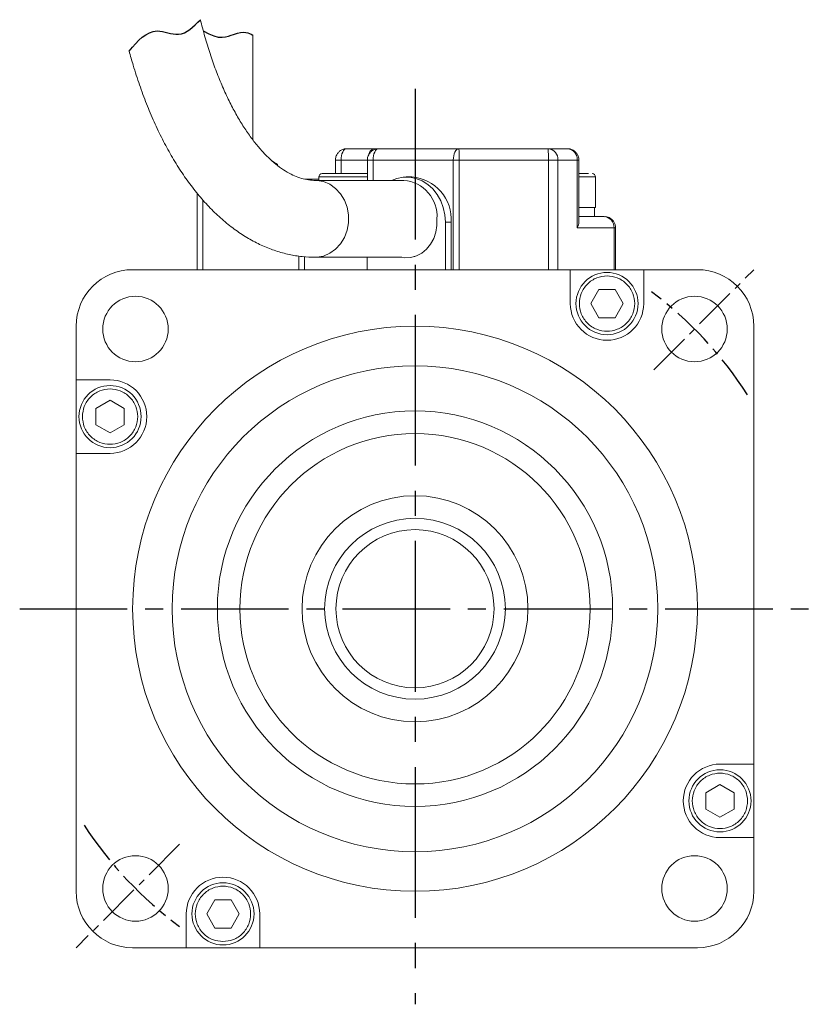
# Model space of a CAD drawing. Header units: millimetres. Extents: x -8094 to -7808, y 376 to 688.
# Tile 2 of 4: x -8094 to -8024, y 538 to 625. Entities that reach past the tile are written whole.
import ezdxf

# ---------------------------------------------------------------- set-up
doc = ezdxf.new("R2010")
doc.units = ezdxf.units.MM
doc.linetypes.add('CENTER2', pattern=[28.575, 19.05, -3.175, 3.175, -3.175])
doc.layers.add('Center', color=1, linetype='CENTER2')

msp = doc.modelspace()

# ---------------------------------------------------------------- linework, layer by layer
at = {"color": 7, "linetype": 'Continuous', "lineweight": 15}
for p, q in [((-8073.58, 614.154), (-8073.58, 623.423)), ((-8065.278, 613.38), (-8062.877, 613.38)), ((-8062.877, 613.38), (-8062.5, 613.38)), ((-8062.446, 613.38), (-8055.344, 613.38)), ((-8047.442, 613.38), (-8055.344, 613.38)), ((-8045.725, 613.38), (-8047.442, 613.38)), ((-8071.416, 611.991), (-8071.519, 611.991)), ((-8071.409, 611.903), (-8071.416, 611.991)), ((-8066.278, 612.38), (-8066.278, 611.18)), ((-8063.446, 612.38), (-8063.446, 610.579)), ((-8055.844, 612.38), (-8062.946, 612.38)), ((-8055.328, 612.38), (-8055.844, 612.38)), ((-8055.844, 612.38), (-8055.844, 602.68)), ((-8055.328, 602.68), (-8055.328, 612.38)), ((-8055.328, 612.38), (-8047.425, 612.38)), ((-8047.425, 612.38), (-8047.425, 602.68)), ((-8046.576, 612.38), (-8047.425, 612.38)), ((-8046.576, 612.38), (-8046.576, 602.68)), ((-8044.859, 612.38), (-8046.576, 612.38)), ((-8044.859, 606.38), (-8044.859, 612.38)), ((-8044.725, 606.88), (-8044.725, 612.38)), ((-8067.752, 610.88), (-8067.752, 610.547)), ((-8059.502, 610.88), (-8060.002, 610.88)), ((-8043.252, 608.18), (-8043.252, 610.88)), ((-8068.969, 610.68), (-8067.752, 610.68)), ((-8060.23, 610.579), (-8068.059, 610.579)), ((-8078.502, 609.415), (-8078.502, 602.68)), ((-8043.252, 608.18), (-8044.725, 608.18)), ((-8043.342, 607.38), (-8043.342, 608.18)), ((-8042.475, 607.38), (-8044.725, 607.38)), ((-8056.538, 602.68), (-8056.538, 606.88)), ((-8056.538, 606.88), (-8056.038, 606.88)), ((-8056.038, 602.68), (-8056.038, 606.88)), ((-8041.609, 606.38), (-8044.859, 606.38)), ((-8041.609, 602.68), (-8041.609, 606.38)), ((-8041.475, 602.68), (-8041.475, 606.38)), ((-8069.528, 603.877), (-8069.528, 602.68)), ((-8069.028, 603.824), (-8069.028, 602.68)), ((-8068.059, 603.779), (-8060.408, 603.779)), ((-8063.466, 603.779), (-8063.466, 602.68)), ((-8045.48, 602.679), (-8084.23, 602.679)), ((-8045.48, 599.679), (-8045.48, 602.679)), ((-8045.48, 602.679), (-8038.98, 602.679)), ((-8038.98, 602.679), (-8038.98, 599.679)), ((-8034.23, 602.679), (-8038.98, 602.679)), ((-8043.674, 599.679), (-8042.952, 600.929)), ((-8042.952, 600.929), (-8041.509, 600.929)), ((-8041.509, 600.929), (-8040.787, 599.679)), ((-8042.952, 598.429), (-8043.674, 599.679)), ((-8040.787, 599.679), (-8041.509, 598.429)), ((-8089.23, 597.679), (-8089.23, 592.929)), ((-8041.509, 598.429), (-8042.952, 598.429)), ((-8029.23, 558.929), (-8029.23, 597.679)), ((-8089.23, 592.929), (-8086.23, 592.929)), ((-8089.23, 586.429), (-8089.23, 592.929)), ((-8087.48, 590.401), (-8086.23, 591.123)), ((-8086.23, 591.123), (-8084.98, 590.401)), ((-8087.48, 588.957), (-8087.48, 590.401)), ((-8084.98, 590.401), (-8084.98, 588.957)), ((-8086.23, 588.236), (-8087.48, 588.957)), ((-8084.98, 588.957), (-8086.23, 588.236)), ((-8089.23, 586.429), (-8089.23, 547.679)), ((-8086.23, 586.429), (-8089.23, 586.429)), ((-8032.23, 558.929), (-8029.23, 558.929)), ((-8029.23, 558.929), (-8029.23, 552.429)), ((-8033.48, 556.401), (-8032.23, 557.123)), ((-8032.23, 557.123), (-8030.98, 556.401)), ((-8033.48, 554.957), (-8033.48, 556.401)), ((-8030.98, 556.401), (-8030.98, 554.957)), ((-8032.23, 554.236), (-8033.48, 554.957)), ((-8030.98, 554.957), (-8032.23, 554.236)), ((-8029.23, 552.429), (-8032.23, 552.429)), ((-8029.23, 547.679), (-8029.23, 552.429)), ((-8077.674, 545.679), (-8076.952, 546.929)), ((-8076.952, 546.929), (-8075.509, 546.929)), ((-8075.509, 546.929), (-8074.787, 545.679)), ((-8079.48, 542.679), (-8079.48, 545.679)), ((-8076.952, 544.429), (-8077.674, 545.679)), ((-8074.787, 545.679), (-8075.509, 544.429)), ((-8072.98, 545.679), (-8072.98, 542.679)), ((-8075.509, 544.429), (-8076.952, 544.429)), ((-8084.23, 542.679), (-8079.48, 542.679)), ((-8072.98, 542.679), (-8079.48, 542.679)), ((-8072.98, 542.679), (-8034.23, 542.679))]:
    msp.add_line(p, q, dxfattribs=at)
at = {"color": 8, "linetype": 'Continuous', "lineweight": 15}
for p, q in [((-8065.778, 612.38), (-8066.278, 612.38)), ((-8065.778, 612.38), (-8063.446, 612.38)), ((-8065.778, 611.18), (-8065.778, 612.38)), ((-8062.946, 612.38), (-8063.446, 612.38)), ((-8062.946, 612.38), (-8062.946, 610.579)), ((-8044.725, 612.38), (-8044.859, 612.38)), ((-8063.446, 610.88), (-8067.752, 610.88)), ((-8043.62, 610.88), (-8044.725, 610.88)), ((-8043.252, 610.88), (-8043.62, 610.88)), ((-8078.002, 602.68), (-8078.002, 608.827)), ((-8041.475, 606.38), (-8041.609, 606.38))]:
    msp.add_line(p, q, dxfattribs=at)
at = {"color": 7, "linetype": 'Continuous', "lineweight": 15, "flags": 128}
for points in [[(-8065.778, 612.38), (-8065.768, 612.575), (-8065.74, 612.762), (-8065.694, 612.935), (-8065.631, 613.087), (-8065.556, 613.211), (-8065.469, 613.304), (-8065.375, 613.361), (-8065.278, 613.38)], [(-8062.446, 613.38), (-8062.544, 613.361), (-8062.637, 613.304), (-8062.724, 613.211), (-8062.8, 613.087), (-8062.862, 612.935), (-8062.908, 612.762), (-8062.936, 612.575), (-8062.946, 612.38)], [(-8055.344, 613.38), (-8055.442, 613.361), (-8055.536, 613.304), (-8055.622, 613.211), (-8055.698, 613.087), (-8055.76, 612.935), (-8055.806, 612.762), (-8055.835, 612.575), (-8055.844, 612.38)], [(-8056.538, 606.88), (-8056.585, 607.538), (-8056.725, 608.179), (-8056.955, 608.784), (-8057.268, 609.337), (-8057.655, 609.823), (-8058.107, 610.228), (-8058.61, 610.543), (-8059.151, 610.757), (-8059.716, 610.866), (-8060.288, 610.866), (-8060.852, 610.757), (-8061.301, 610.579)], [(-8057.286, 607.179), (-8057.286, 606.58), (-8057.384, 605.992), (-8057.577, 605.436), (-8057.857, 604.933), (-8058.215, 604.499), (-8058.638, 604.152), (-8059.109, 603.903), (-8059.613, 603.762), (-8060.131, 603.733), (-8060.408, 603.779)]]:
    msp.add_lwpolyline(points, dxfattribs=at)
at = {"color": 8, "linetype": 'Continuous', "lineweight": 15, "flags": 128}
msp.add_lwpolyline([(-8068.058, 603.779), (-8067.91, 603.784), (-8067.321, 603.888), (-8066.762, 604.127), (-8066.257, 604.491), (-8065.825, 604.964), (-8065.484, 605.529), (-8065.249, 606.161), (-8065.13, 606.835), (-8065.13, 607.523), (-8065.249, 608.197), (-8065.484, 608.829), (-8065.825, 609.394), (-8066.257, 609.868), (-8066.762, 610.232), (-8067.321, 610.471), (-8067.91, 610.575), (-8068.048, 610.579)], dxfattribs=at)
at = {"color": 7, "linetype": 'Continuous', "lineweight": 15}
for centre, radius in [((-8042.23, 599.679), 2.75), ((-8083.979, 597.428), 2.9), ((-8034.482, 597.428), 2.9), ((-8059.23, 572.679), 25), ((-8059.23, 572.679), 21.5), ((-8086.23, 589.679), 2.75), ((-8059.23, 572.679), 17.5), ((-8059.23, 572.679), 15.5), ((-8059.23, 572.679), 10), ((-8059.23, 572.679), 8), ((-8059.23, 572.679), 7), ((-8032.23, 555.679), 2.75), ((-8083.979, 547.93), 2.9), ((-8034.482, 547.93), 2.9), ((-8076.23, 545.679), 2.75)]:
    msp.add_circle(centre, radius, dxfattribs=at)
at = {"color": 8, "linetype": 'Continuous', "lineweight": 15}
msp.add_arc((-8062.714, 612.804), 0.598, 105.81863, 171.06116, dxfattribs=at)
at = {"color": 7, "linetype": 'Continuous', "lineweight": 15}
for centre, radius, start, end in [((-8070.204, 612.63), 14.878, 359.03748, 2.88977), ((-8062.3, 612.63), 14.877, 359.03731, 2.88991), ((-8047.514, 612.442), 0.94, 356.18881, 85.59809), ((-8045.798, 612.442), 0.94, 356.18876, 85.59809), ((-8073.802, 608.78), 4, 53.39276, 60.92595), ((-8067.452, 610.88), 0.3, 90, 180), ((-8059.769, 607.148), 3.741, 355.88157, 85.90527), ((-8043.552, 610.88), 0.3, 0, 90), ((-8060.459, 607.406), 3.181, 355.90187, 85.88489), ((-8042.548, 606.442), 0.94, 356.18869, 85.59821), ((-8058.156, 606.727), 3.078, 248.77914, 249.13966), ((-8084.23, 597.679), 5, 90, 180), ((-8034.23, 597.679), 5, 0, 90), ((-8042.23, 599.679), 3.25, 180, 0), ((-8086.23, 589.679), 3.25, 270, 90), ((-8032.23, 555.679), 3.25, 90, 270), ((-8076.23, 545.679), 3.25, 0, 180), ((-8084.23, 547.679), 5, 180, 270), ((-8034.23, 547.679), 5, 270, 0)]:
    msp.add_arc(centre, radius, start, end, dxfattribs=at)
msp.add_ellipse((-8045.725, 606.38), major_axis=(0.866, 0.866), ratio=0.57735, start_param=5.235988, end_param=5.759587, dxfattribs=at)
msp.add_spline([(-8084.536, 622.025), (-8082.052, 623.803), (-8080.171, 623.513), (-8078.229, 624.798)], degree=3)
for points, knots in [([(-8068.059, 610.579), (-8068.151, 610.581), (-8068.453, 610.587), (-8068.954, 610.662), (-8069.576, 610.842), (-8070.212, 611.118), (-8070.871, 611.5), (-8071.553, 612), (-8072.231, 612.603), (-8072.904, 613.309), (-8073.57, 614.119), (-8074.223, 615.034), (-8074.86, 616.05), (-8075.474, 617.166), (-8076.061, 618.376), (-8076.617, 619.676), (-8077.136, 621.061), (-8077.616, 622.524), (-8077.973, 623.783), (-8078.169, 624.552), (-8078.229, 624.798)], [0, 0, 0, 0, 0.0209061, 0.0688806, 0.1130967, 0.1546804, 0.1988423, 0.2410561, 0.2821198, 0.3225838, 0.3627784, 0.4029021, 0.4430457, 0.4832838, 0.5236592, 0.5641908, 0.6048823, 0.6457276, 0.6867155, 0.7057049, 0.7057049, 0.7057049, 0.7057049]), ([(-8084.536, 622.025), (-8084.422, 621.6), (-8084.132, 620.585), (-8083.628, 619.019), (-8083.01, 617.346), (-8082.335, 615.739), (-8081.602, 614.206), (-8080.812, 612.751), (-8079.966, 611.382), (-8079.065, 610.104), (-8078.111, 608.925), (-8077.108, 607.853), (-8076.06, 606.895), (-8074.973, 606.059), (-8073.854, 605.35), (-8072.712, 604.772), (-8071.554, 604.324), (-8070.389, 604.01), (-8069.223, 603.815), (-8068.445, 603.791), (-8068.059, 603.779)], [0.3086518, 0.3086518, 0.3086518, 0.3086518, 0.3366984, 0.3764961, 0.4164072, 0.4564418, 0.4966052, 0.5368943, 0.5772928, 0.617763, 0.6582117, 0.6985155, 0.7385172, 0.7780373, 0.8169055, 0.8550013, 0.8922849, 0.9288059, 0.9646919, 1, 1, 1, 1]), ([(-8065.286, 613.368), (-8065.329, 613.37), (-8065.48, 613.379), (-8065.698, 613.298), (-8065.926, 613.157), (-8066.03, 613.035), (-8066.085, 612.97)], [0, 0, 0, 0, 0.139772, 0.485356, 0.727974, 1, 1, 1, 1]), ([(-8062.454, 613.368), (-8062.497, 613.37), (-8062.648, 613.379), (-8062.866, 613.298), (-8063.094, 613.157), (-8063.198, 613.035), (-8063.253, 612.97)], [0, 0, 0, 0, 0.139772, 0.485356, 0.727974, 1, 1, 1, 1]), ([(-8044.918, 612.97), (-8044.987, 613.049), (-8045.097, 613.175), (-8045.325, 613.304), (-8045.527, 613.377), (-8045.674, 613.37), (-8045.724, 613.368)], [0, 0, 0, 0, 0.330997, 0.53038, 0.839372, 1, 1, 1, 1]), ([(-8066.085, 612.97), (-8066.138, 612.881), (-8066.222, 612.739), (-8066.275, 612.532), (-8066.27, 612.425), (-8066.267, 612.38)], [0, 0, 0, 0, 0.490865, 0.786546, 1, 1, 1, 1]), ([(-8063.253, 612.97), (-8063.306, 612.881), (-8063.391, 612.739), (-8063.444, 612.532), (-8063.438, 612.425), (-8063.436, 612.38)], [0, 0, 0, 0, 0.490865, 0.786546, 1, 1, 1, 1]), ([(-8044.738, 612.38), (-8044.735, 612.431), (-8044.728, 612.557), (-8044.791, 612.763), (-8044.874, 612.899), (-8044.918, 612.97)], [0, 0, 0, 0, 0.24192, 0.5993, 1, 1, 1, 1]), ([(-8063.446, 611.18), (-8063.457, 611.18), (-8063.576, 611.18), (-8063.902, 611.18), (-8064.361, 611.18), (-8064.86, 611.18), (-8065.502, 611.18), (-8066.257, 611.18), (-8066.859, 611.18), (-8067.208, 611.18), (-8067.379, 611.18), (-8067.459, 611.18), (-8067.445, 611.18), (-8067.442, 611.18)], [0, 0, 0, 0, 0.009344, 0.099801, 0.190161, 0.280618, 0.370978, 0.537142, 0.703307, 0.793764, 0.884124, 0.97458, 1, 1, 1, 1]), ([(-8043.88, 611.18), (-8044.058, 611.18), (-8044.292, 611.18), (-8044.641, 611.18), (-8044.725, 611.18)], [0, 0, 0, 0, 0.758975, 1, 1, 1, 1]), ([(-8041.668, 606.97), (-8041.737, 607.049), (-8041.847, 607.175), (-8042.075, 607.304), (-8042.277, 607.377), (-8042.424, 607.37), (-8042.474, 607.368)], [0, 0, 0, 0, 0.331037, 0.530442, 0.83947, 1, 1, 1, 1]), ([(-8041.488, 606.38), (-8041.485, 606.431), (-8041.478, 606.557), (-8041.541, 606.763), (-8041.624, 606.899), (-8041.668, 606.97)], [0, 0, 0, 0, 0.241915, 0.599302, 1, 1, 1, 1]), ([(-8042.23, 602.129), (-8041.922, 602.096), (-8041.447, 602.045), (-8040.876, 601.74), (-8040.486, 601.424), (-8040.168, 601.034), (-8039.872, 600.463), (-8039.721, 599.679), (-8039.872, 598.895), (-8040.168, 598.324), (-8040.486, 597.935), (-8040.876, 597.616), (-8041.447, 597.321), (-8042.23, 597.17), (-8043.014, 597.321), (-8043.585, 597.616), (-8043.975, 597.935), (-8044.293, 598.324), (-8044.589, 598.895), (-8044.74, 599.679), (-8044.589, 600.463), (-8044.293, 601.034), (-8043.975, 601.424), (-8043.585, 601.74), (-8043.014, 602.045), (-8042.539, 602.096), (-8042.23, 602.129)], [0, 0, 0, 0, 0.059861, 0.092448, 0.125, 0.157587, 0.190139, 0.25, 0.309861, 0.342448, 0.375, 0.407587, 0.440139, 0.5, 0.559861, 0.592448, 0.625, 0.657587, 0.690139, 0.75, 0.809861, 0.842448, 0.875, 0.907587, 0.940139, 1, 1, 1, 1]), ([(-8088.68, 589.679), (-8088.648, 589.987), (-8088.597, 590.463), (-8088.292, 591.034), (-8087.975, 591.423), (-8087.585, 591.742), (-8087.014, 592.037), (-8086.23, 592.189), (-8085.447, 592.037), (-8084.876, 591.742), (-8084.486, 591.423), (-8084.168, 591.034), (-8083.872, 590.463), (-8083.721, 589.679), (-8083.872, 588.895), (-8084.168, 588.324), (-8084.486, 587.935), (-8084.876, 587.616), (-8085.447, 587.321), (-8086.23, 587.17), (-8087.014, 587.321), (-8087.585, 587.616), (-8087.975, 587.935), (-8088.292, 588.324), (-8088.597, 588.895), (-8088.648, 589.371), (-8088.68, 589.679)], [0, 0, 0, 0, 0.059861, 0.092448, 0.125, 0.157587, 0.190139, 0.25, 0.309861, 0.342448, 0.375, 0.407587, 0.440139, 0.5, 0.559861, 0.592448, 0.625, 0.657587, 0.690139, 0.75, 0.809861, 0.842448, 0.875, 0.907587, 0.940139, 1, 1, 1, 1]), ([(-8029.78, 555.679), (-8029.813, 555.371), (-8029.864, 554.895), (-8030.169, 554.324), (-8030.486, 553.935), (-8030.876, 553.616), (-8031.447, 553.321), (-8032.231, 553.17), (-8033.014, 553.321), (-8033.585, 553.616), (-8033.975, 553.935), (-8034.293, 554.324), (-8034.589, 554.895), (-8034.74, 555.679), (-8034.589, 556.463), (-8034.293, 557.034), (-8033.975, 557.423), (-8033.585, 557.742), (-8033.014, 558.037), (-8032.231, 558.189), (-8031.447, 558.037), (-8030.876, 557.742), (-8030.486, 557.423), (-8030.169, 557.034), (-8029.864, 556.463), (-8029.813, 555.987), (-8029.78, 555.679)], [0, 0, 0, 0, 0.059861, 0.092448, 0.125, 0.157587, 0.190139, 0.25, 0.309861, 0.342448, 0.375, 0.407587, 0.440139, 0.5, 0.559861, 0.592448, 0.625, 0.657587, 0.690139, 0.75, 0.809861, 0.842448, 0.875, 0.907587, 0.940139, 1, 1, 1, 1]), ([(-8076.23, 543.229), (-8076.539, 543.262), (-8077.014, 543.313), (-8077.585, 543.618), (-8077.975, 543.935), (-8078.293, 544.324), (-8078.589, 544.895), (-8078.74, 545.679), (-8078.589, 546.463), (-8078.293, 547.034), (-8077.975, 547.423), (-8077.585, 547.742), (-8077.014, 548.037), (-8076.23, 548.189), (-8075.447, 548.037), (-8074.876, 547.742), (-8074.486, 547.423), (-8074.168, 547.034), (-8073.872, 546.463), (-8073.721, 545.679), (-8073.872, 544.895), (-8074.168, 544.324), (-8074.486, 543.934), (-8074.876, 543.618), (-8075.447, 543.313), (-8075.922, 543.262), (-8076.23, 543.229)], [0, 0, 0, 0, 0.059861, 0.092448, 0.125, 0.157587, 0.190139, 0.25, 0.309861, 0.342448, 0.375, 0.407587, 0.440139, 0.5, 0.559861, 0.592448, 0.625, 0.657587, 0.690139, 0.75, 0.809861, 0.842448, 0.875, 0.907587, 0.940139, 1, 1, 1, 1])]:
    msp.add_open_spline(points, degree=3, knots=knots, dxfattribs=at)
msp.add_open_spline([(-8077.979, 623.826), (-8076.577, 622.902), (-8074.545, 623.977), (-8073.956, 623.638), (-8073.58, 623.423)], degree=3, knots=[3.577379, 3.577379, 3.577379, 3.577379, 4.279445, 5.509333, 5.509333, 5.509333, 5.509333])
at = {"layer": 'Center', "ltscale": 0.7}
msp.add_line((-8059.23, 618.679), (-8059.23, 537.679), dxfattribs=at)
at = {"layer": 'Center', "ltscale": 0.2}
for p, q in [((-8038.077, 593.832), (-8029.23, 602.679)), ((-8080.074, 551.835), (-8089.23, 542.679))]:
    msp.add_line(p, q, dxfattribs=at)
at = {"layer": 'Center', "ltscale": 0.5}
msp.add_line((-8094.23, 572.679), (-8024.23, 572.679), dxfattribs=at)
at = {"layer": 'Center', "ltscale": 0.2}
for start, end in [(32.76312, 53.23411), (213.16233, 233.43266)]:
    msp.add_arc((-8059.23, 572.679), 35, start, end, dxfattribs=at)

doc.saveas('drawing.dxf')
